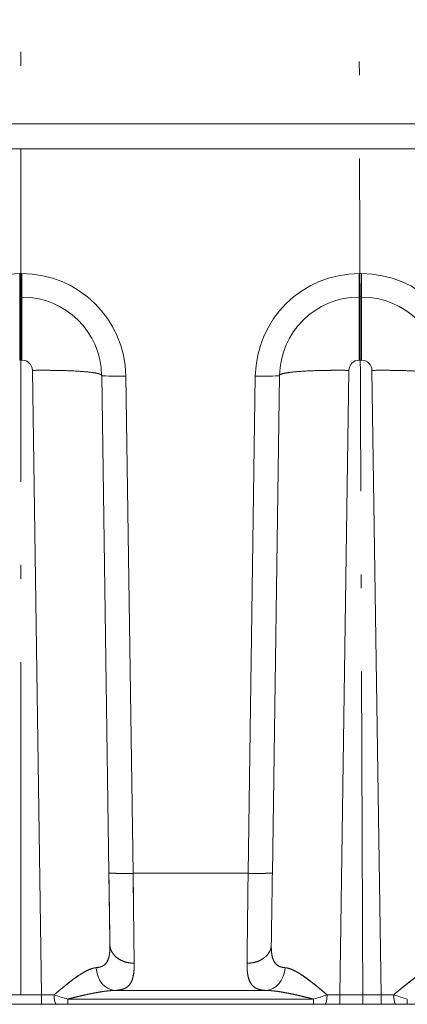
# Model space of a CAD drawing. Extents: x 0 to 420, y 0 to 297.
# Tile 14 of 17: x 217 to 231, y 220 to 255. Entities that reach past the tile are written whole.
import ezdxf
from ezdxf.enums import TextEntityAlignment as Align

# ---------------------------------------------------------------- set-up
doc = ezdxf.new("R2010")
doc.units = 0
doc.linetypes.add('DASHDOT', pattern=[18.5, 12, -3, 0.5, -3])
doc.layers.get('0').update_dxf_attribs({"lineweight": 13})
doc.styles.get("Standard").update_dxf_attribs({"font": 'isocp.shx'})
doc.dimstyles.get("Standard").update_dxf_attribs({"dimtxt": 2.5, "dimasz": 2.5, "dimexe": 1.25, "dimexo": 0.625, "dimtad": 1, "dimcen": 2.5, "dimadec": 0, "dimazin": 0, "dimtfac": 1, "dimtmove": 0, "dimatfit": 0, "dimfxl": 0, "dimarcsym": 0})

# ---------------------------------------------------------------- blocks, each defined once
blk = doc.blocks.new('*D')
at = {"color": 7, "lineweight": 5, "ltscale": 0.330035}
blk.add_line((180.692, 256.029), (180.692, 269.231), dxfattribs=at)
at = {"color": 7, "lineweight": 5, "ltscale": 0.33318}
blk.add_line((192.942, 255.903), (192.942, 269.231), dxfattribs=at)
at = {"color": 7, "lineweight": 5}
for p, q in [((180.692, 267.231), (234.796, 267.231)), ((340.302, 263.22), (291.799, 263.22)), ((119.199, 219.635), (119.199, 251.385)), ((308.816, 220.167), (308.816, 248.986)), ((73.725, 245.036), (39.242, 245.036)), ((41.242, 219.635), (41.242, 245.036)), ((316.05, 208.631), (287.299, 208.631)), ((58.236, 207.61), (93.174, 207.608)), ((338.777, 198.501), (287.299, 198.501)), ((275.643, 167.728), (371.671, 167.728)), ((204.754, 166.127), (111.509, 166.127)), ((113.509, 108.625), (113.509, 166.127)), ((260.604, 162.528), (280.643, 162.528)), ((181.795, 134.841), (205.496, 146.803)), ((320.151, 120.131), (320.151, 143.025)), ((276.855, 109.473), (370.399, 109.473)), ((184.817, 108.625), (111.509, 108.625)), ((134.432, 107.5), (134.432, 84.608)), ((239.201, 107.5), (239.201, 84.608)), ((134.432, 86.608), (239.201, 86.608))]:
    blk.add_line(p, q, dxfattribs=at)
at = {"color": 7, "lineweight": 5, "ltscale": 0.355855}
for p, q in [((291.799, 250.986), (291.799, 265.22)), ((340.302, 250.986), (340.302, 265.22))]:
    blk.add_line(p, q, dxfattribs=at)
at = {"color": 7, "lineweight": 5, "ltscale": 0.123454}
blk.add_line((180.692, 256.029), (180.692, 260.967), dxfattribs=at)
at = {"color": 7, "lineweight": 5, "ltscale": 0.476013}
blk.add_line((172.776, 258.967), (191.817, 258.967), dxfattribs=at)
at = {"color": 7, "lineweight": 5, "ltscale": 0.121798}
blk.add_line((287.299, 251.054), (287.299, 255.926), dxfattribs=at)
at = {"color": 7, "lineweight": 5, "ltscale": 0.1235}
blk.add_line((291.799, 250.986), (291.799, 255.926), dxfattribs=at)
at = {"color": 7, "lineweight": 5, "ltscale": 0.4714}
blk.add_line((296.799, 253.926), (277.943, 253.926), dxfattribs=at)
at = {"color": 7, "lineweight": 5, "ltscale": 0.38993}
blk.add_line((105.602, 251.385), (121.199, 251.385), dxfattribs=at)
at = {"color": 7, "lineweight": 5, "ltscale": 0.484375}
blk.add_line((339.516, 222.111), (355.359, 210.958), dxfattribs=at)
at = {"color": 7, "lineweight": 5, "ltscale": 0.293922}
blk.add_line((50.999, 219.635), (39.242, 219.635), dxfattribs=at)
at = {"color": 7, "lineweight": 5, "ltscale": 0.376598}
for p, q in [((106.102, 219.635), (121.165, 219.635)), ((104.477, 218.01), (104.477, 202.946))]:
    blk.add_line(p, q, dxfattribs=at)
at = {"color": 7, "lineweight": 5, "ltscale": 0.37743}
blk.add_line((106.102, 219.635), (121.199, 219.635), dxfattribs=at)
at = {"color": 7, "lineweight": 5, "ltscale": 0.309228}
for p, q in [((58.236, 217.979), (58.235, 205.61)), ((93.174, 217.977), (93.174, 205.608))]:
    blk.add_line(p, q, dxfattribs=at)
at = {"color": 7, "lineweight": 5, "ltscale": 0.224499}
blk.add_line((287.299, 215.611), (287.299, 206.631), dxfattribs=at)
at = {"color": 7, "lineweight": 5, "ltscale": 0.468372}
for p, q in [((287.299, 215.236), (287.299, 196.501)), ((338.777, 215.236), (338.777, 196.501))]:
    blk.add_line(p, q, dxfattribs=at)
at = {"color": 7, "lineweight": 5, "ltscale": 0.132243}
blk.add_line((316.05, 211.921), (316.05, 206.631), dxfattribs=at)
at = {"color": 7, "lineweight": 5, "ltscale": 0.271161}
for p, q in [((275.643, 158.881), (275.643, 169.728)), ((371.671, 158.881), (371.671, 169.728))]:
    blk.add_line(p, q, dxfattribs=at)
at = {"color": 7, "lineweight": 5, "ltscale": 0.163428}
blk.add_line((271.273, 157.991), (271.273, 164.528), dxfattribs=at)
at = {"color": 7, "lineweight": 5, "ltscale": 0.141171}
blk.add_line((275.643, 158.881), (275.643, 164.528), dxfattribs=at)
at = {"color": 7, "lineweight": 5, "ltscale": 0.391449}
for p, q in [((276.855, 123.131), (276.855, 107.473)), ((370.399, 123.131), (370.399, 107.473))]:
    blk.add_line(p, q, dxfattribs=at)
at = {"color": 7, "lineweight": 5}
for points in [[(182.623, 267.748), (180.692, 267.231), (182.623, 266.713)], [(191.01, 266.713), (192.942, 267.231), (191.01, 267.748)], [(293.731, 263.738), (291.799, 263.22), (293.731, 262.703)], [(338.37, 262.703), (340.302, 263.22), (338.37, 263.738)], [(178.76, 258.45), (180.692, 258.967), (178.76, 259.485)], [(188.748, 259.485), (186.817, 258.967), (188.748, 258.45)], [(285.367, 253.408), (287.299, 253.926), (285.367, 254.444)], [(293.731, 254.444), (291.799, 253.926), (293.731, 253.408)], [(119.716, 249.453), (119.199, 251.385), (118.681, 249.453)], [(309.333, 247.054), (308.816, 248.986), (308.298, 247.054)], [(41.76, 243.104), (41.242, 245.036), (40.725, 243.104)], [(308.298, 222.099), (308.816, 220.167), (309.333, 222.099)], [(40.725, 221.567), (41.242, 219.635), (41.76, 221.567)], [(118.681, 221.567), (119.199, 219.635), (119.716, 221.567)], [(119.683, 217.703), (119.165, 219.635), (118.648, 217.703)], [(344.971, 218.904), (343.093, 219.593), (344.375, 218.057)], [(289.231, 209.149), (287.299, 208.631), (289.231, 208.113)], [(314.119, 208.113), (316.05, 208.631), (314.119, 209.149)], [(60.167, 208.127), (58.236, 207.61), (60.167, 207.092)], [(91.242, 207.091), (93.174, 207.608), (91.242, 208.126)], [(106.408, 205.464), (104.477, 204.946), (106.408, 204.429)], [(289.231, 199.019), (287.299, 198.501), (289.231, 197.983)], [(336.845, 197.983), (338.777, 198.501), (336.845, 199.019)], [(277.575, 168.245), (275.643, 167.728), (277.575, 167.21)], [(369.739, 167.21), (371.671, 167.728), (369.739, 168.245)], [(114.026, 164.195), (113.509, 166.127), (112.991, 164.195)], [(269.341, 162.01), (271.273, 162.528), (269.341, 163.046)], [(277.575, 163.046), (275.643, 162.528), (277.575, 162.01)], [(190.347, 138.577), (191.838, 139.91), (189.88, 139.502)], [(183.286, 136.173), (181.795, 134.841), (183.753, 135.249)], [(319.634, 129.994), (320.151, 128.062), (320.669, 129.994)], [(320.669, 123.199), (320.151, 125.131), (319.634, 123.199)], [(112.991, 110.557), (113.509, 108.625), (114.026, 110.557)], [(278.787, 109.991), (276.855, 109.473), (278.787, 108.956)], [(368.467, 108.956), (370.399, 109.473), (368.467, 109.991)], [(136.364, 87.126), (134.432, 86.608), (136.364, 86.091)], [(237.269, 86.091), (239.201, 86.608), (237.269, 87.126)]]:
    blk.add_lwpolyline(points, dxfattribs=at)
for centre, radius, start, end in [((104.477, 219.635), 14.689, 270, 0), ((186.817, 137.375), 5.625, 6.409, 69.6283), ((186.817, 137.375), 5.625, 200.3716, 227.1526)]:
    blk.add_arc(centre, radius, start, end, dxfattribs=at)
for s, p, p2 in [('98', (193.366, 269.231), (199.17, 269.231)), (' N.8 RICAMI', (200.17, 269.231), (234.796, 269.231)), ('49', (172.776, 260.967), (178.581, 260.967)), ('768', (319.154, 169.728), (328.16, 169.728)), ('35', (260.604, 164.528), (266.409, 164.528)), ('748', (319.124, 111.473), (328.131, 111.473)), ('838', (182.313, 88.608), (191.32, 88.608))]:
    blk.add_text(s, height=3, dxfattribs=at).set_placement(p, p2, align=Align.FIT)
for s, rotation, p, p2 in [('390', 360, (311.547, 265.22), (320.554, 265.22)), ('35', 360, (277.943, 255.926), (283.748, 255.926)), ('254', 90, (117.199, 231.007), (117.199, 240.014)), ('230', 90, (306.816, 230.073), (306.816, 239.08)), ('203', 90, (39.242, 227.832), (39.242, 236.839)), ('R', 324.8562, (348.333, 218.35), (350.461, 216.852)), ('35', 324.8562, (351.279, 216.276), (356.025, 212.935)), ('%%d', 45, (114.299, 212.361), (115.855, 213.917)), ('90', 45, (110.619, 207.833), (114.723, 211.937)), ('230', 360, (297.171, 210.631), (306.178, 210.631)), ('280', 359.9973, (71.201, 209.609), (80.208, 209.609)), ('412', 360, (308.534, 200.501), (317.541, 200.501)), ('90', 26.7808, (199.413, 145.973), (204.595, 148.589)), ('%%c', 26.7808, (195.842, 144.171), (198.52, 145.523)), ('23', 90, (318.151, 137.221), (318.151, 143.025)), ('460', 90, (111.509, 132.872), (111.509, 141.879))]:
    blk.add_text(s, height=3, rotation=rotation, dxfattribs=at).set_placement(p, p2, align=Align.FIT)
blk = doc.blocks.new('BLOCK48')
at = {"color": 7, "lineweight": 5}
for p, q in [((0, 6), (412.08, 6)), ((412.08, 6), (0, 6)), ((400, -1.24), (0, -1.24)), ((0, -1.24), (400, -1.24)), ((250.95, -245.26), (248.33, -65.14)), ((248.33, -65.14), (250.95, -245.26)), ((339.67, -65.14), (337.05, -245.26)), ((337.05, -245.26), (339.67, -65.14)), ((348.95, -245.26), (346.33, -65.14)), ((346.33, -65.14), (348.95, -245.26)), ((268.33, -66.63), (270.41, -210.08)), ((268.33, -66.63), (270.41, -210.08)), ((275.33, -66.77), (277.41, -210.22)), ((277.41, -210.22), (275.33, -66.77)), ((310.59, -210.22), (312.67, -66.77)), ((312.67, -66.77), (310.59, -210.22)), ((319.67, -66.63), (317.59, -210.08)), ((317.59, -210.08), (319.67, -66.63)), ((277.41, -210.22), (310.59, -210.22)), ((310.59, -210.22), (277.41, -210.22)), ((315.7, -243.99), (272.3, -243.99)), ((272.3, -243.99), (315.7, -243.99)), ((329.47, -246.5), (258.53, -246.5)), ((258.53, -246.5), (329.47, -246.5)), ((-390.2, -248), (390.2, -248)), ((12.08, -248), (330.22, -248)), ((279.74, -248), (35.18, -248)), ((62.18, -248), (306.08, -248)), ((315.65, -248), (63.67, -248)), ((334.23, -248), (64.57, -248)), ((65.44, -248), (317.14, -248)), ((329.47, -248), (258.53, -248)), ((258.53, -248), (329.47, -248)), ((321.48, -248), (279.74, -248)), ((306.08, -248), (331.8, -248)), ((315.65, -248), (347.95, -248)), ((347.95, -248), (317.14, -248)), ((332.36, -248), (355.25, -248))]:
    blk.add_line(p, q, dxfattribs=at)
at = {"color": 7, "lineweight": 5, "ltscale": 0.168893}
for p, q in [((244.67, -37.23), (244.67, -43.98)), ((244.67, -37.23), (244.67, -43.98)), ((245.33, -43.98), (245.33, -37.23)), ((342.67, -37.23), (342.67, -43.98)), ((342.67, -37.23), (342.67, -43.98)), ((343.33, -43.98), (343.33, -37.23))]:
    blk.add_line(p, q, dxfattribs=at)
at = {"color": 7, "lineweight": 5, "ltscale": 0.016561}
for p, q in [((244.67, -37.23), (245.33, -37.23)), ((245.33, -37.23), (244.67, -37.23)), ((342.67, -37.23), (343.33, -37.23)), ((343.33, -37.23), (342.67, -37.23)), ((245.33, -43.98), (244.67, -43.98)), ((343.33, -43.98), (342.67, -43.98)), ((245.33, -62.2), (244.67, -62.2)), ((244.67, -62.2), (245.33, -62.2)), ((343.33, -62.2), (342.67, -62.2)), ((342.67, -62.2), (343.33, -62.2))]:
    blk.add_line(p, q, dxfattribs=at)
at = {"color": 7, "lineweight": 5, "ltscale": 0.168884}
for p, q in [((245.33, -43.98), (245.33, -37.23)), ((343.33, -43.98), (343.33, -37.23))]:
    blk.add_line(p, q, dxfattribs=at)
at = {"color": 7, "lineweight": 5, "ltscale": 0.455309}
for p, q in [((244.67, -43.98), (244.67, -62.2)), ((244.67, -62.2), (244.67, -43.98)), ((245.33, -43.98), (245.33, -62.2)), ((245.33, -43.98), (245.33, -62.2)), ((342.67, -43.98), (342.67, -62.2)), ((342.67, -62.2), (342.67, -43.98)), ((343.33, -43.98), (343.33, -62.2)), ((343.33, -43.98), (343.33, -62.2))]:
    blk.add_line(p, q, dxfattribs=at)
at = {"color": 7, "lineweight": 5, "ltscale": 0.000692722}
for p, q in [((245.33, -43.98), (245.33, -43.95)), ((245.33, -43.95), (245.33, -43.98)), ((343.33, -43.98), (343.33, -43.95)), ((343.33, -43.95), (343.33, -43.98))]:
    blk.add_line(p, q, dxfattribs=at)
at = {"color": 7, "lineweight": 5, "ltscale": 0.000169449}
for p, q in [((270.72, -230.83), (270.72, -230.82)), ((317.28, -230.83), (317.28, -230.82))]:
    blk.add_line(p, q, dxfattribs=at)
at = {"color": 7, "lineweight": 5, "ltscale": 0.297507}
for p, q in [((250.95, -245.26), (239.05, -245.26)), ((239.05, -245.26), (250.95, -245.26)), ((348.95, -245.26), (337.05, -245.26)), ((337.05, -245.26), (348.95, -245.26)), ((250.95, -248), (239.05, -248)), ((239.05, -248), (250.95, -248)), ((348.95, -248), (337.05, -248)), ((337.05, -248), (348.95, -248))]:
    blk.add_line(p, q, dxfattribs=at)
at = {"color": 7, "lineweight": 5, "ltscale": 0.068463}
for p, q in [((250.95, -245.26), (250.95, -248)), ((250.95, -248), (250.95, -245.26)), ((337.05, -245.26), (337.05, -248)), ((337.05, -245.26), (337.05, -248)), ((348.95, -245.26), (348.95, -248)), ((348.95, -248), (348.95, -245.26))]:
    blk.add_line(p, q, dxfattribs=at)
at = {"color": 7, "lineweight": 5, "ltscale": 0.037622}
for p, q in [((258.53, -246.5), (258.53, -248)), ((258.53, -246.5), (258.53, -248)), ((329.47, -248), (329.47, -246.5)), ((329.47, -246.5), (329.47, -248)), ((356.53, -246.5), (356.53, -248))]:
    blk.add_line(p, q, dxfattribs=at)
at = {"color": 7, "lineweight": 5, "ltscale": 0.105224}
for p, q in [((250.95, -248), (255.16, -248)), ((250.95, -248), (255.16, -248)), ((348.95, -248), (353.16, -248)), ((348.95, -248), (353.16, -248))]:
    blk.add_line(p, q, dxfattribs=at)
at = {"color": 7, "lineweight": 5, "ltscale": 0.084363}
for p, q in [((258.53, -248), (255.16, -248)), ((255.16, -248), (258.53, -248)), ((356.53, -248), (353.16, -248)), ((353.16, -248), (356.53, -248))]:
    blk.add_line(p, q, dxfattribs=at)
at = {"color": 7, "lineweight": 5, "ltscale": 0.271944}
blk.add_line((321.48, -248), (332.36, -248), dxfattribs=at)
at = {"color": 7, "lineweight": 5, "ltscale": 0.084364}
for p, q in [((332.84, -248), (329.47, -248)), ((329.47, -248), (332.84, -248))]:
    blk.add_line(p, q, dxfattribs=at)
at = {"color": 7, "lineweight": 5, "ltscale": 0.116786}
blk.add_line((330.22, -248), (334.89, -248), dxfattribs=at)
at = {"color": 7, "lineweight": 5, "ltscale": 0.248177}
blk.add_line((341.72, -248), (331.8, -248), dxfattribs=at)
at = {"color": 7, "lineweight": 5, "ltscale": 0.105223}
blk.add_line((332.84, -248), (337.05, -248), dxfattribs=at)
blk.add_line((332.84, -248), (337.05, -248), dxfattribs=at)
at = {"color": 7, "lineweight": 5, "ltscale": 0.342847}
blk.add_line((334.23, -248), (347.95, -248), dxfattribs=at)
at = {"color": 7, "lineweight": 5, "ltscale": 0.003754}
blk.add_line((345.25, -248), (345.4, -248), dxfattribs=at)
at = {"color": 7, "lineweight": 5, "ltscale": 0.021977}
blk.add_line((345.4, -248), (346.28, -248), dxfattribs=at)
at = {"color": 7, "lineweight": 5, "ltscale": 0.013356}
blk.add_line((347.12, -248), (347.65, -248), dxfattribs=at)
at = {"color": 7, "lineweight": 5, "ltscale": 0.000846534}
blk.add_line((347.91, -248), (347.95, -248), dxfattribs=at)
at = {"color": 7, "lineweight": 5, "ltscale": 0.000308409}
blk.add_line((347.94, -248), (347.95, -248), dxfattribs=at)
at = {"color": 7, "lineweight": 5, "ltscale": 0.000319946}
blk.add_line((347.94, -248), (347.95, -248), dxfattribs=at)
at = {"color": 7, "lineweight": 5, "ltscale": 0.000566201}
blk.add_line((355.23, -248), (355.25, -248), dxfattribs=at)
at = {"color": 7, "lineweight": 5}
for centre, radius, start, end in [((245.34, -65.19), 3, 0.9133, 90.0792), ((245.34, -65.19), 3, 0.9138, 90.0787), ((342.66, -65.19), 3, 89.9209, 179.0867), ((342.66, -65.19), 3, 89.9215, 179.0862), ((343.34, -65.19), 3, 0.9133, 90.0792), ((343.34, -65.19), 3, 0.9138, 90.0787), ((38234.65, 339.08), 37968.21, 180.82873, 180.860028), ((38201.6, 338.6), 37935.16, 180.828738, 180.860069), ((38231.34, 339.03), 37964.91, 180.828729, 180.860029), ((-37613.6, 338.6), 37935.16, 359.139931, 359.171262), ((-37643.38, 339.03), 37964.94, 359.139971, 359.171271), ((59569.48, 475.91), 59296.04, 180.6629963, 180.6880458), ((59591.48, 476.16), 59318.04, 180.6630007, 180.6880408), ((-58981.5, 475.91), 59296.06, 359.3119542, 359.3370037), ((-59003.48, 476.16), 59318.04, 359.3119592, 359.3369993), ((254.23, 1270.36), 1515.63, 269.87585, 270.01422), ((254.23, 1262.04), 1507.31, 269.87547, 270.0146), ((289.73, -140.27), 110.71, 251.5055, 253.6337), ((289.8, -140.04), 110.95, 251.5077, 253.6311), ((298.5, -140.97), 109.97, 286.3547, 288.4972), ((298.17, -139.96), 111.04, 286.3691, 288.491), ((333.77, 1270.36), 1515.62, 269.98578, 270.12414), ((333.77, 1262.01), 1507.28, 269.98541, 270.12453), ((352.23, 1270.36), 1515.63, 269.87585, 270.01422), ((352.23, 1262.04), 1507.31, 269.87547, 270.0146), ((387.73, -140.28), 110.71, 251.5055, 253.6337), ((387.8, -140.04), 110.95, 251.5077, 253.6311)]:
    blk.add_arc(centre, radius, start, end, dxfattribs=at)
for centre, major_axis, ratio, start_param, end_param in [((244.67, -67.21), (30, 0), 0.999391, 1.570796, 3.127087), ((244.67, -67.21), (-30, 0), 0.999391, 4.712389, 6.26868), ((245.33, -67.21), (30, 0), 0.999391, 0.014505, 1.570796), ((245.33, -67.21), (-30, 0), 0.999391, 3.156098, 4.712389), ((342.67, -67.21), (30, 0), 0.999391, 1.570796, 3.127087), ((342.67, -67.21), (-30, 0), 0.999391, 4.712389, 6.26868), ((343.33, -67.21), (30, 0), 0.999391, 0.014505, 1.570796), ((343.33, -67.21), (-30, 0), 0.999391, 3.156098, 4.712389), ((245.33, -66.96), (23, 0), 0.999205, 0.014657, 1.570951), ((342.67, -66.96), (23, 0), 0.999205, 1.570641, 3.126935), ((343.33, -66.96), (23, 0), 0.999205, 0.014657, 1.570951), ((248.33, -66.89), (-20, -0.29), 0.087147, 3.142181, 4.711121), ((339.67, -66.89), (-20, 0.29), 0.087147, 4.713657, 6.282598), ((346.33, -66.89), (-20, -0.29), 0.087147, 3.142181, 4.711121), ((275.33, -66.53), (7, 0.1), 0.034896, 3.141086, 4.711882), ((275.33, -66.53), (7, 0.1), 0.034896, 3.141086, 4.711882), ((312.67, -66.53), (7, -0.1), 0.034896, 4.712895, 6.283692), ((312.67, -66.53), (7, -0.1), 0.034896, 4.712895, 6.283692), ((277.41, -209.98), (-7, -0.1), 0.034896, 6.282678, 7.853475), ((310.59, -209.98), (-7, 0.1), 0.034896, 1.571303, 3.142099), ((272.3, -236.99), (0.24, -7), 0.797396, 4.749924, 6.240923), ((272.3, -236.99), (0.24, -7), 0.797397, 4.749928, 6.240928), ((315.7, -236.99), (-0.24, -7), 0.797396, 0.042262, 1.533261), ((315.7, -236.99), (-0.24, -7), 0.797397, 0.042256, 1.533256), ((255.16, -245), (0, -3), 0.1837, 4.80085, 6.283183), ((255.16, -245), (0, -3), 0.183701, 4.80085, 6.283183), ((332.84, -245), (0, -3), 0.183711, 0.000003, 1.482331), ((332.84, -245), (0, -3), 0.183697, 0.000003, 1.482335), ((353.16, -245), (0, -3), 0.183702, 4.800847, 6.283183), ((353.16, -245), (0, -3), 0.1837, 4.80085, 6.283183)]:
    blk.add_ellipse(centre, major_axis=major_axis, ratio=ratio, start_param=start_param, end_param=end_param, dxfattribs=at)
for points, knots in [([(268.33, -66.6), (268.33, -66.46), (268.18, -66.33), (267.88, -66.21), (266.67, -65.87), (264.57, -65.6), (262.95, -65.46), (259.25, -65.23), (255.1, -65.13), (252.87, -65.11), (250.6, -65.11), (248.33, -65.14)], [0, 0, 0, 0, 0, 0, 7.649077, 7.649077, 7.649077, 22.137933, 22.137933, 22.137933, 38.172681, 38.172681, 38.172681, 38.172681, 38.172681, 38.172681]), ([(319.67, -66.6), (319.67, -66.46), (319.82, -66.33), (320.12, -66.21), (321.33, -65.87), (323.43, -65.6), (325.05, -65.46), (328.75, -65.23), (332.9, -65.13), (335.13, -65.11), (337.4, -65.11), (339.67, -65.14)], [0, 0, 0, 0, 0, 0, 7.651711, 7.651711, 7.651711, 22.144011, 22.144011, 22.144011, 38.182115, 38.182115, 38.182115, 38.182115, 38.182115, 38.182115]), ([(366.33, -66.6), (366.33, -66.46), (366.18, -66.33), (365.88, -66.21), (364.67, -65.87), (362.57, -65.6), (360.95, -65.46), (357.25, -65.23), (353.1, -65.13), (350.87, -65.11), (348.6, -65.11), (346.33, -65.14)], [0, 0, 0, 0, 0, 0, 7.649077, 7.649077, 7.649077, 22.137933, 22.137933, 22.137933, 38.172681, 38.172681, 38.172681, 38.172681, 38.172681, 38.172681]), ([(270.41, -210.08), (270.41, -210.1), (270.46, -210.11), (270.56, -210.13), (270.98, -210.18), (271.71, -210.21), (272.28, -210.22), (273.58, -210.24), (275.03, -210.24), (275.82, -210.24), (276.61, -210.23), (277.41, -210.22)], [0, 0, 0, 0, 0, 0, 2.692173, 2.692173, 2.692173, 7.826735, 7.826735, 7.826735, 13.504233, 13.504233, 13.504233, 13.504233, 13.504233, 13.504233]), ([(317.59, -210.08), (317.59, -210.1), (317.54, -210.11), (317.44, -210.13), (317.02, -210.18), (316.29, -210.21), (315.72, -210.22), (314.42, -210.24), (312.97, -210.24), (312.18, -210.24), (311.39, -210.23), (310.59, -210.22)], [0, 0, 0, 0, 0, 0, 2.692173, 2.692173, 2.692173, 7.826735, 7.826735, 7.826735, 13.504233, 13.504233, 13.504233, 13.504233, 13.504233, 13.504233]), ([(266.73, -237.44), (267.64, -237.37), (268.43, -237.17), (269.08, -236.82), (270.1, -235.73), (270.57, -234.04), (270.69, -233.05), (270.73, -231.97), (270.72, -230.83)], [0, 0, 0, 0, 0, 0, 10.724905, 10.724905, 10.724905, 21.738095, 21.738095, 21.738095, 21.738095, 21.738095, 21.738095]), ([(270.72, -230.83), (270.73, -231.97), (270.69, -233.05), (270.57, -234.04), (270.15, -235.57), (269.27, -236.6), (268.79, -236.95), (268.08, -237.24), (267.25, -237.38), (267.08, -237.41), (266.91, -237.43), (266.73, -237.44)], [0, 0, 0, 0, 0, 0, 12.215078, 12.215078, 12.215078, 21.621061, 21.621061, 21.621061, 23.907606, 23.907606, 23.907606, 23.907606, 23.907606, 23.907606]), ([(270.72, -230.82), (270.72, -231.33), (270.81, -231.84), (270.97, -232.34), (271.53, -233.47), (272.46, -234.43), (273.09, -234.9), (274.35, -235.59), (275.77, -235.98), (276.41, -236.09), (277.06, -236.15), (277.72, -236.14)], [0, 0, 0, 0, 0, 0, 4.244193, 4.244193, 4.244193, 10.152007, 10.152007, 10.152007, 14.816778, 14.816778, 14.816778, 14.816778, 14.816778, 14.816778]), ([(270.72, -230.82), (270.72, -231.33), (270.81, -231.84), (270.97, -232.34), (271.45, -233.31), (272.19, -234.14), (272.63, -234.52), (273.78, -235.33), (275.14, -235.85), (275.98, -236.05), (276.84, -236.15), (277.71, -236.14), (277.71, -236.14), (277.71, -236.14), (277.72, -236.14)], [0, 0, 0, 0, 0, 0, 4.089499, 4.089499, 4.089499, 8.336815, 8.336815, 8.336815, 14.306159, 14.306159, 14.306159, 14.324765, 14.324765, 14.324765, 14.324765, 14.324765, 14.324765]), ([(317.28, -230.82), (317.28, -231.33), (317.19, -231.84), (317.03, -232.34), (316.55, -233.31), (315.81, -234.14), (315.37, -234.52), (314.22, -235.33), (312.86, -235.85), (312.02, -236.05), (311.16, -236.15), (310.29, -236.14), (310.29, -236.14), (310.29, -236.14), (310.28, -236.14)], [0, 0, 0, 0, 0, 0, 4.089499, 4.089499, 4.089499, 8.336815, 8.336815, 8.336815, 14.306159, 14.306159, 14.306159, 14.324765, 14.324765, 14.324765, 14.324765, 14.324765, 14.324765]), ([(317.28, -230.82), (317.28, -231.33), (317.19, -231.84), (317.03, -232.34), (316.47, -233.47), (315.54, -234.43), (314.91, -234.9), (313.65, -235.59), (312.23, -235.98), (311.59, -236.09), (310.94, -236.15), (310.28, -236.14)], [0, 0, 0, 0, 0, 0, 4.244193, 4.244193, 4.244193, 10.152007, 10.152007, 10.152007, 14.816778, 14.816778, 14.816778, 14.816778, 14.816778, 14.816778]), ([(317.28, -230.82), (317.27, -231.98), (317.31, -233.07), (317.43, -234.08), (317.91, -235.76), (318.95, -236.83), (319.59, -237.18), (320.38, -237.37), (321.27, -237.44)], [0, 0, 0, 0, 0, 0, 11.191652, 11.191652, 11.191652, 21.75792, 21.75792, 21.75792, 21.75792, 21.75792, 21.75792]), ([(321.27, -237.44), (320.35, -237.37), (319.55, -237.17), (318.9, -236.81), (317.99, -235.82), (317.52, -234.36), (317.39, -233.62), (317.3, -232.61), (317.28, -231.52), (317.28, -231.29), (317.28, -231.06), (317.28, -230.83)], [0, 0, 0, 0, 0, 0, 11.84915, 11.84915, 11.84915, 21.44404, 21.44404, 21.44404, 23.933898, 23.933898, 23.933898, 23.933898, 23.933898, 23.933898]), ([(266.73, -237.44), (266.12, -237.49), (265.48, -237.66), (264.83, -237.92), (262.95, -238.81), (261.05, -240.09), (259.83, -240.99), (258.05, -242.38), (256.27, -243.86), (255.72, -244.33), (255.16, -244.79), (254.61, -245.26)], [0, 0, 0, 0, 0, 0, 7.684703, 7.684703, 7.684703, 21.944122, 21.944122, 21.944122, 28.36078, 28.36078, 28.36078, 28.36078, 28.36078, 28.36078]), ([(266.73, -237.44), (266.1, -237.49), (265.45, -237.67), (264.8, -237.93), (263.42, -238.59), (262.05, -239.45), (261.32, -239.93), (259.53, -241.21), (257.76, -242.62), (256.71, -243.48), (255.66, -244.37), (254.61, -245.26)], [0, 0, 0, 0, 0, 0, 5.801066, 5.801066, 5.801066, 12.402529, 12.402529, 12.402529, 22.183749, 22.183749, 22.183749, 22.183749, 22.183749, 22.183749]), ([(272.3, -243.99), (273.52, -243.94), (274.59, -243.74), (275.46, -243.34), (276.83, -242.12), (277.49, -240.11), (277.67, -238.92), (277.73, -237.59), (277.72, -236.14)], [0, 0, 0, 0, 0, 0, 17.894061, 17.894061, 17.894061, 35.929297, 35.929297, 35.929297, 35.929297, 35.929297, 35.929297]), ([(272.3, -243.99), (273.26, -243.95), (274.15, -243.81), (274.93, -243.56), (276.23, -242.76), (277.03, -241.42), (277.31, -240.64), (277.59, -239.3), (277.7, -237.8), (277.72, -237.26), (277.72, -236.71), (277.72, -236.14)], [0, 0, 0, 0, 0, 0, 9.066512, 9.066512, 9.066512, 17.997712, 17.997712, 17.997712, 22.740671, 22.740671, 22.740671, 22.740671, 22.740671, 22.740671]), ([(310.28, -236.14), (310.27, -237.6), (310.33, -238.94), (310.51, -240.14), (311.18, -242.14), (312.56, -243.35), (313.43, -243.74), (314.49, -243.94), (315.7, -243.99)], [0, 0, 0, 0, 0, 0, 18.213873, 18.213873, 18.213873, 35.925046, 35.925046, 35.925046, 35.925046, 35.925046, 35.925046]), ([(310.28, -236.14), (310.27, -237.28), (310.31, -238.36), (310.41, -239.38), (310.8, -241.17), (311.64, -242.5), (312.17, -243.01), (313.15, -243.57), (314.36, -243.86), (314.79, -243.93), (315.24, -243.97), (315.7, -243.99)], [0, 0, 0, 0, 0, 0, 9.509102, 9.509102, 9.509102, 18.358017, 18.358017, 18.358017, 22.743736, 22.743736, 22.743736, 22.743736, 22.743736, 22.743736]), ([(333.39, -245.26), (332.14, -244.21), (330.9, -243.15), (329.66, -242.14), (327.68, -240.61), (325.68, -239.27), (324.95, -238.82), (323.77, -238.17), (322.58, -237.71), (322.14, -237.57), (321.7, -237.48), (321.27, -237.44)], [0, 0, 0, 0, 0, 0, 11.60281, 11.60281, 11.60281, 18.225898, 18.225898, 18.225898, 22.201129, 22.201129, 22.201129, 22.201129, 22.201129, 22.201129]), ([(333.39, -245.26), (332.13, -244.19), (330.88, -243.13), (329.63, -242.12), (327.64, -240.57), (325.65, -239.25), (324.92, -238.8), (323.79, -238.19), (322.69, -237.75), (322.31, -237.63), (321.87, -237.52), (321.45, -237.46), (321.39, -237.45), (321.33, -237.45), (321.27, -237.44)], [0, 0, 0, 0, 0, 0, 14.593602, 14.593602, 14.593602, 23.062098, 23.062098, 23.062098, 27.606357, 27.606357, 27.606357, 28.352357, 28.352357, 28.352357, 28.352357, 28.352357, 28.352357]), ([(364.73, -237.44), (364.1, -237.49), (363.45, -237.67), (362.8, -237.93), (361.42, -238.59), (360.05, -239.45), (359.32, -239.93), (357.53, -241.21), (355.76, -242.62), (354.71, -243.48), (353.66, -244.37), (352.61, -245.26)], [0, 0, 0, 0, 0, 0, 5.801066, 5.801066, 5.801066, 12.40253, 12.40253, 12.40253, 22.183749, 22.183749, 22.183749, 22.183749, 22.183749, 22.183749]), ([(364.73, -237.44), (364.12, -237.49), (363.48, -237.66), (362.83, -237.92), (360.95, -238.81), (359.05, -240.09), (357.83, -240.99), (356.05, -242.38), (354.27, -243.86), (353.72, -244.33), (353.16, -244.79), (352.61, -245.26)], [0, 0, 0, 0, 0, 0, 7.684703, 7.684703, 7.684703, 21.944121, 21.944121, 21.944121, 28.36078, 28.36078, 28.36078, 28.36078, 28.36078, 28.36078]), ([(258.53, -246.5), (260.23, -246.06), (261.93, -245.64), (263.61, -245.26), (266.39, -244.66), (269.14, -244.23), (270.21, -244.1), (271.27, -244), (272.3, -243.99)], [0, 0, 0, 0, 0, 0, 15.231542, 15.231542, 15.231542, 25.162157, 25.162157, 25.162157, 25.162157, 25.162157, 25.162157]), ([(272.3, -243.99), (271.28, -244), (270.23, -244.09), (269.19, -244.23), (267.29, -244.52), (265.37, -244.9), (264.54, -245.07), (262.84, -245.44), (261.13, -245.85), (260.27, -246.06), (259.4, -246.27), (258.53, -246.5)], [0, 0, 0, 0, 0, 0, 7.708044, 7.708044, 7.708044, 13.713643, 13.713643, 13.713643, 19.885027, 19.885027, 19.885027, 19.885027, 19.885027, 19.885027]), ([(315.7, -243.99), (316.73, -244), (317.79, -244.1), (318.84, -244.23), (320.74, -244.53), (322.67, -244.91), (323.5, -245.08), (325.19, -245.45), (326.89, -245.85), (327.75, -246.06), (328.61, -246.28), (329.47, -246.5)], [0, 0, 0, 0, 0, 0, 9.896976, 9.896976, 9.896976, 17.483543, 17.483543, 17.483543, 25.172718, 25.172718, 25.172718, 25.172718, 25.172718, 25.172718]), ([(329.47, -246.5), (328.04, -246.13), (326.62, -245.78), (325.2, -245.45), (322.68, -244.89), (320.17, -244.43), (319.08, -244.26), (317.74, -244.09), (316.43, -244.01), (316.19, -244), (315.94, -243.99), (315.7, -243.99)], [0, 0, 0, 0, 0, 0, 10.135228, 10.135228, 10.135228, 18.045691, 18.045691, 18.045691, 19.874768, 19.874768, 19.874768, 19.874768, 19.874768, 19.874768])]:
    blk.add_open_spline(points, degree=5, knots=knots, dxfattribs=at)

msp = doc.modelspace()

# ---------------------------------------------------------------- linework, layer by layer
at = {"color": 7, "linetype": 'DASHDOT', "lineweight": 5}
for p, q in [((217.4415, 219.9774), (217.4415, 254.0346)), ((229.7787, 219.6351), (229.6501, 253.8947))]:
    msp.add_line(p, q, dxfattribs=at)

# ---------------------------------------------------------------- block references
at = {"lineweight": 0, "xscale": 0.125, "yscale": 0.125, "zscale": 0.125}
msp.add_blockref('BLOCK48', (186.8165, 250.6351), dxfattribs=at)

# ---------------------------------------------------------------- dimensions: what is measured, and where the dimension line sits
at = {"color": 0, "lineweight": 0}
for base, p1, p2, angle, middle, dimtype in [((113.5088, 108.6247), (206.754, 166.1266), (186.8165, 108.6247), 269.99857, (113.5088, 137.3757), 160), ((134.4319, 86.6082), (239.2011, 109.4997), (134.4319, 109.4997), 180, (186.8165, 86.6082), 161), ((186.8165, 258.9674), (180.6915, 254.0292), (186.8165, 257.4626), 359.99809, (175.6783, 258.9674), 160), ((276.8554, 109.4732), (370.399, 125.1311), (276.8554, 125.1311), 179.99905, (323.6272, 109.4732), 160), ((371.671, 167.7276), (275.643, 156.8811), (371.671, 156.8811), 359.99809, (323.657, 167.7276), 160), ((271.2726, 162.528), (275.643, 156.8811), (271.2726, 155.9909), 179.99905, (263.5066, 162.528), 160), ((320.1514, 125.1311), (315.9463, 128.0623), (276.8554, 125.1311), 269.99857, (320.1514, 140.1231), 160), ((119.1988, 219.6351), (103.6016, 251.3851), (104.1016, 219.6351), 269.99857, (119.1988, 235.5101), 160), ((41.2423, 245.0359), (52.9992, 219.6351), (75.7254, 245.0359), 89.99952, (41.2423, 232.3355), 160), ((58.2355, 207.6098), (93.1744, 219.9773), (58.2361, 219.9789), 179.99726, (75.7046, 207.609), 161), ((287.2992, 198.5011), (338.7766, 217.2359), (287.2992, 217.2359), 180, (313.0379, 198.5011), 161), ((316.0504, 208.631), (287.2992, 217.6109), (316.0504, 213.9207), 359.99809, (301.6748, 208.631), 160)]:
    dim = msp.add_linear_dim(base=base, p1=p1, p2=p2, angle=angle, dimstyle='Standard', override={"dimlfac": 8}, dxfattribs=at)
    dim.commit()
    dim.dimension.update_dxf_attribs({"geometry": '*D', "text_midpoint": middle, "dimtype": dimtype})
dim = msp.add_diameter_dim_2p(p1=(181.7949, 134.8409), p2=(191.8382, 139.9099), dimstyle='Standard', override={"dimlfac": 8}, dxfattribs=at)
dim.commit()
dim.dimension.update_dxf_attribs({"geometry": '*D', "text_midpoint": (201.1196, 144.5944), "dimtype": 163})
for base, p1, p2, angle, text, middle, dimtype in [((180.6915, 267.2306), (192.9415, 253.9034), (180.6915, 254.0292), 179.99905, '<> N.8 RICAMI', (214.0808, 267.2306), 160), ((340.3016, 263.2202), (291.7992, 248.9859), (340.3016, 248.9859), 0, '390', (316.0504, 263.2202), 161), ((291.7992, 253.9259), (287.2992, 249.054), (291.7992, 248.9859), 359.99809, '35', (280.8455, 253.9259), 160), ((308.8156, 248.9859), (308.3396, 220.1671), (291.7992, 248.9859), 89.99761, '230', (308.8156, 234.5765), 160)]:
    dim = msp.add_linear_dim(base=base, p1=p1, p2=p2, angle=angle, text=text, dimstyle='Standard', override={"dimlfac": 8}, dxfattribs=at)
    dim.commit()
    dim.dimension.update_dxf_attribs({"geometry": '*D', "text_midpoint": middle, "dimtype": dimtype})
dim = msp.add_angular_dim_2l(base=(111.821, 206.9141), line1=((104.4766, 219.6351), (104.4766, 220.0101)), line2=((104.4766, 219.6351), (104.1016, 219.6351)), dimstyle='Standard', dxfattribs=at)
dim.commit()
dim.dimension.update_dxf_attribs({"geometry": '*D', "text_midpoint": (114.8632, 209.2484), "dimtype": 162})
dim = msp.add_radius_dim(center=(339.516, 222.1109), mpoint=(343.0935, 219.5926), dimstyle='Standard', override={"dimlfac": 8}, dxfattribs=at)
dim.commit()
dim.dimension.update_dxf_attribs({"geometry": '*D', "text_midpoint": (351.0281, 214.0069), "dimtype": 164})

doc.saveas('drawing.dxf')
